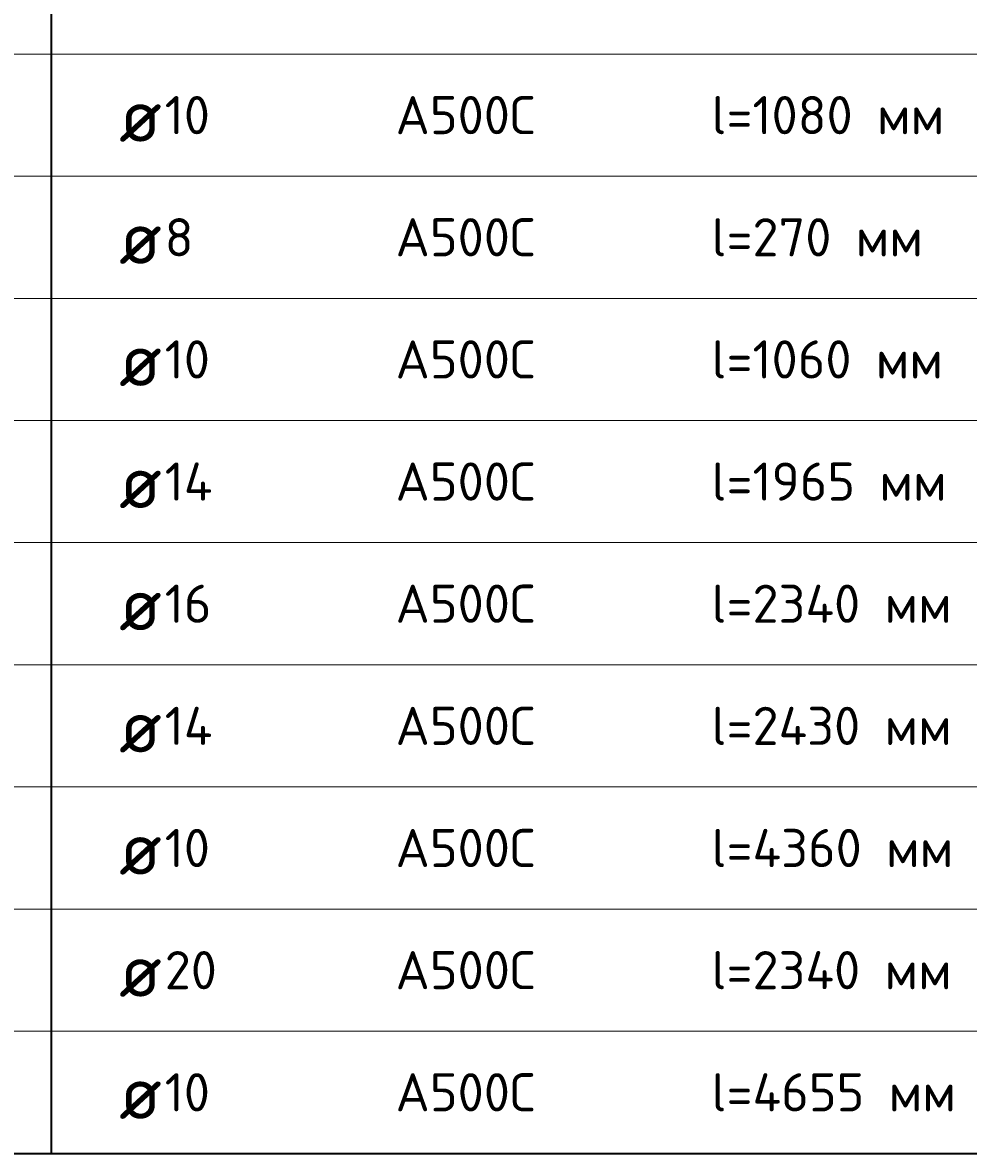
# Model space of a CAD drawing. Header units: millimetres. Extents: x 23072 to 32442, y 57140 to 64005.
# Tile 2 of 10: x 24535 to 25775, y 57260 to 58741. Entities that reach past the tile are written whole.
import ezdxf

# ---------------------------------------------------------------- set-up
doc = ezdxf.new("R2010")
doc.units = ezdxf.units.MM
doc.layers.add('Standard', color=7, linetype='Continuous', lineweight=25)
doc.styles.add('ISOCPEUR', font='ISOCPEUR')

msp = doc.modelspace()

# ---------------------------------------------------------------- linework, layer by layer
at = {"layer": 'Standard', "color": 7, "linetype": 'Continuous', "lineweight": 35, "transparency": 33554687}
for p, q in [((24572.5, 58860.2), (24572.5, 58700.2)), ((24572.5, 58700.2), (24572.5, 58540.2)), ((24572.5, 58540.2), (24572.5, 58380.2)), ((24572.5, 58380.2), (24572.5, 58220.2)), ((24572.5, 58220.2), (24572.5, 58060.2)), ((24572.5, 58060.2), (24572.5, 57900.2)), ((24572.5, 57900.2), (24572.5, 57740.2)), ((24572.5, 57740.2), (24572.5, 57580.2)), ((24572.5, 57580.2), (24572.5, 57420.2)), ((24572.5, 57420.2), (24572.5, 57260.2)), ((23072.5, 57260.2), (26772.5, 57260.2))]:
    msp.add_line(p, q, dxfattribs=at)
at = {"layer": 'Standard', "color": 7, "linetype": 'Continuous', "lineweight": 13, "transparency": 33554687}
for p, q in [((26772.5, 58700.2), (23072.5, 58700.2)), ((26772.5, 58540.2), (23072.5, 58540.2)), ((26772.5, 58380.2), (23072.5, 58380.2)), ((26772.5, 58220.2), (23072.5, 58220.2)), ((26772.5, 58060.2), (23072.5, 58060.2)), ((26772.5, 57900.2), (23072.5, 57900.2)), ((26772.5, 57740.2), (23072.5, 57740.2)), ((26772.5, 57580.2), (23072.5, 57580.2)), ((26772.5, 57420.2), (23072.5, 57420.2)), ((26772.5, 57260.2), (23072.5, 57260.2))]:
    msp.add_line(p, q, dxfattribs=at)

# ---------------------------------------------------------------- texts
at = {"layer": 'Standard', "color": 7, "linetype": 'Continuous', "lineweight": 35, "transparency": 33554687, "attachment_point": 4, "style": 'ISOCPEUR'}
for s, insert, char_height, width in [('\\A1;{\\fISOCPEUR|i0|b0;\\H50.000000;\\W1.000000;\\C7;l=1080 мм}\\P', (25438, 58620.2), 10, 318.413), ('\\A1;{\\fISOCPEUR|i0|b0;\\H50.000000;\\W1.000000;\\C7;10}\\P', (24721.3, 58620.2), 10, 78.75), ('\\A1;{\\fISOCPEUR|i0|b0;\\H50.000000;\\W1.000000;\\C7;А500С}\\P', (25023.8, 58620.2), 10, 208.718), ('\\A1;{\\fISOCPEUR|i0|b0;\\H70.000000;\\W1.000000;\\C7;ø}\\P', (24661.5, 58620.2), 14, 91.636), ('\\A1;{\\fISOCPEUR|i0|b0;\\H70.000000;\\W1.000000;\\C7;ø}\\P', (24661.5, 58460.2), 14, 91.636), ('\\A1;{\\fISOCPEUR|i0|b0;\\H50.000000;\\W1.000000;\\C7;8}\\P', (24721.3, 58460.2), 10, 54.444), ('\\A1;{\\fISOCPEUR|i0|b0;\\H50.000000;\\W1.000000;\\C7;А500С}\\P', (25023.8, 58460.2), 10, 208.718), ('\\A1;{\\fISOCPEUR|i0|b0;\\H50.000000;\\W1.000000;\\C7;l=270 мм}\\P', (25438, 58460.2), 10, 294.107), ('\\A1;{\\fISOCPEUR|i0|b0;\\H50.000000;\\W1.000000;\\C7;l=1060 мм}\\P', (25438, 58300.2), 10, 318.413), ('\\A1;{\\fISOCPEUR|i0|b0;\\H70.000000;\\W1.000000;\\C7;ø}\\P', (24661.5, 58300.2), 14, 91.636), ('\\A1;{\\fISOCPEUR|i0|b0;\\H50.000000;\\W1.000000;\\C7;10}\\P', (24721.3, 58300.2), 10, 78.75), ('\\A1;{\\fISOCPEUR|i0|b0;\\H50.000000;\\W1.000000;\\C7;А500С}\\P', (25023.8, 58300.2), 10, 208.718), ('\\A1;{\\fISOCPEUR|i0|b0;\\H50.000000;\\W1.000000;\\C7;l=1965 мм}\\P', (25438, 58140.2), 10, 318.413), ('\\A1;{\\fISOCPEUR|i0|b0;\\H70.000000;\\W1.000000;\\C7;ø}\\P', (24661.5, 58140.2), 14, 91.636), ('\\A1;{\\fISOCPEUR|i0|b0;\\H50.000000;\\W1.000000;\\C7;14}\\P', (24721.3, 58140.2), 10, 84.118), ('\\A1;{\\fISOCPEUR|i0|b0;\\H50.000000;\\W1.000000;\\C7;А500С}\\P', (25023.8, 58140.2), 10, 208.718), ('\\A1;{\\fISOCPEUR|i0|b0;\\H50.000000;\\W1.000000;\\C7;16}\\P', (24721.3, 57980.2), 10, 78.75), ('\\A1;{\\fISOCPEUR|i0|b0;\\H50.000000;\\W1.000000;\\C7;А500С}\\P', (25023.8, 57980.2), 10, 208.718), ('\\A1;{\\fISOCPEUR|i0|b0;\\H50.000000;\\W1.000000;\\C7;l=2340 мм}\\P', (25438, 57980.2), 10, 334.219), ('\\A1;{\\fISOCPEUR|i0|b0;\\H70.000000;\\W1.000000;\\C7;ø}\\P', (24661.5, 57980.2), 14, 91.636), ('\\A1;{\\fISOCPEUR|i0|b0;\\H50.000000;\\W1.000000;\\C7;14}\\P', (24721.3, 57820.2), 10, 84.118), ('\\A1;{\\fISOCPEUR|i0|b0;\\H50.000000;\\W1.000000;\\C7;А500С}\\P', (25023.8, 57820.2), 10, 208.718), ('\\A1;{\\fISOCPEUR|i0|b0;\\H50.000000;\\W1.000000;\\C7;l=2430 мм}\\P', (25438, 57820.2), 10, 334.219), ('\\A1;{\\fISOCPEUR|i0|b0;\\H70.000000;\\W1.000000;\\C7;ø}\\P', (24661.5, 57820.2), 14, 91.636), ('\\A1;{\\fISOCPEUR|i0|b0;\\H70.000000;\\W1.000000;\\C7;ø}\\P', (24661.5, 57660.2), 14, 91.636), ('\\A1;{\\fISOCPEUR|i0|b0;\\H50.000000;\\W1.000000;\\C7;10}\\P', (24721.3, 57660.2), 10, 78.75), ('\\A1;{\\fISOCPEUR|i0|b0;\\H50.000000;\\W1.000000;\\C7;А500С}\\P', (25023.8, 57660.2), 10, 208.718), ('\\A1;{\\fISOCPEUR|i0|b0;\\H50.000000;\\W1.000000;\\C7;l=4360 мм}\\P', (25438, 57660.2), 10, 334.219), ('\\A1;{\\fISOCPEUR|i0|b0;\\H70.000000;\\W1.000000;\\C7;ø}\\P', (24661.5, 57500.2), 14, 91.636), ('\\A1;{\\fISOCPEUR|i0|b0;\\H50.000000;\\W1.000000;\\C7;20}\\P', (24721.3, 57500.2), 10, 91.875), ('\\A1;{\\fISOCPEUR|i0|b0;\\H50.000000;\\W1.000000;\\C7;А500С}\\P', (25023.8, 57500.2), 10, 208.718), ('\\A1;{\\fISOCPEUR|i0|b0;\\H50.000000;\\W1.000000;\\C7;l=2340 мм}\\P', (25438, 57500.2), 10, 334.219), ('\\A1;{\\fISOCPEUR|i0|b0;\\H50.000000;\\W1.000000;\\C7;l=4655 мм}\\P', (25438, 57340.2), 10, 334.219), ('\\A1;{\\fISOCPEUR|i0|b0;\\H70.000000;\\W1.000000;\\C7;ø}\\P', (24661.5, 57340.2), 14, 91.636), ('\\A1;{\\fISOCPEUR|i0|b0;\\H50.000000;\\W1.000000;\\C7;10}\\P', (24721.3, 57340.2), 10, 78.75), ('\\A1;{\\fISOCPEUR|i0|b0;\\H50.000000;\\W1.000000;\\C7;А500С}\\P', (25023.8, 57340.2), 10, 208.718)]:
    msp.add_mtext(s, dxfattribs=dict(at, insert=insert, char_height=char_height, width=width))

doc.saveas('drawing.dxf')
